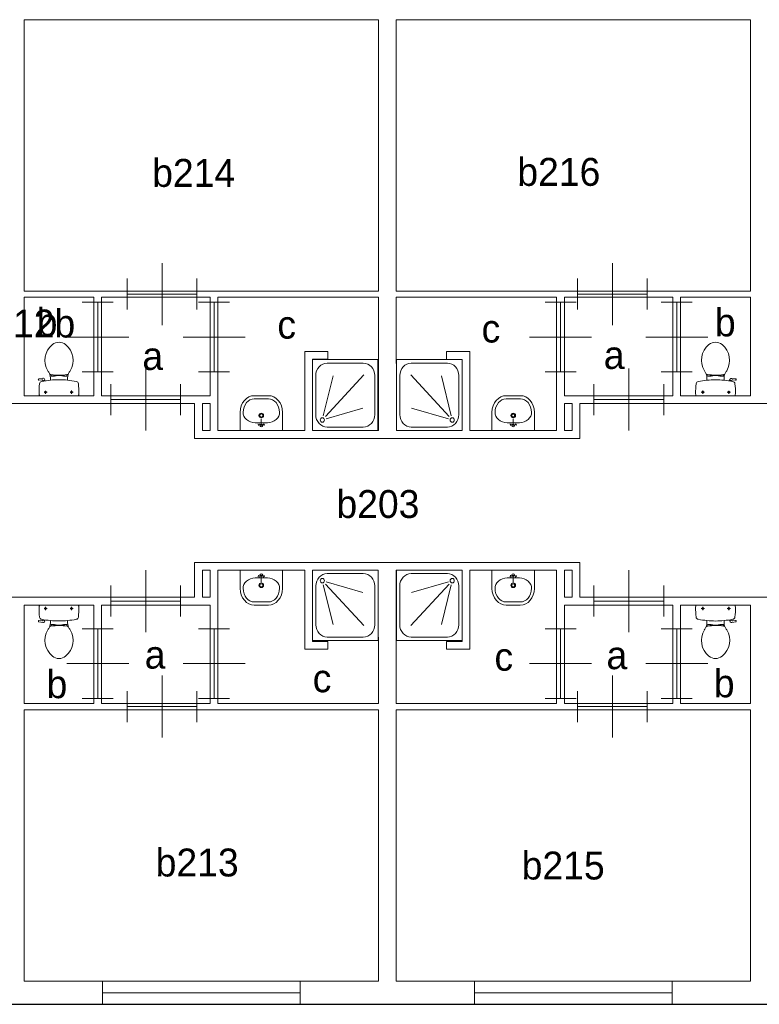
# Model space of a CAD drawing. Header units: millimetres. Extents: x -17 to 226, y -19 to 65.
# Tile 6 of 62: x 25 to 35, y 0 to 13. Entities that reach past the tile are written whole.
import ezdxf
from ezdxf.enums import TextEntityAlignment as Align

# ---------------------------------------------------------------- set-up
doc = ezdxf.new("R2010")
doc.units = ezdxf.units.MM
for name, color, linetype in [('BINNENMUUR', 7, 'Continuous'), ('BOUWKUNDE', 7, 'Continuous'), ('BUITENMUUR', 7, 'Continuous'), ('EILAND', 7, 'Continuous'), ('LABEL', 7, 'Continuous'), ('SANITAIR', 7, 'Continuous')]:
    doc.layers.add(name, color=color, linetype=linetype)
doc.styles.add('dgn000', font='dgn000.shx')

# ---------------------------------------------------------------- blocks, each defined once
blk = doc.blocks.new('TOIL2B5')
at = {"layer": 'SANITAIR', "color": 1, "linetype": 'Continuous', "lineweight": 0}
for p, q in [((-0.254, 0), (0.242, 0)), ((-0.199, -0.045), (-0.158, -0.045)), ((-0.179, -0.065), (-0.179, -0.025)), ((0.137, -0.045), (0.178, -0.045)), ((0.157, -0.066), (0.157, -0.024)), ((-0.27, -0.204), (-0.272, -0.21)), ((-0.268, -0.216), (-0.216, -0.224)), ((-0.228, -0.205), (-0.265, -0.2)), ((-0.217, -0.197), (-0.214, -0.187)), ((-0.187, -0.202), (-0.216, -0.196)), ((-0.184, -0.192), (-0.189, -0.206)), ((-0.117, -0.23), (-0.117, -0.2)), ((-0.107, -0.25), (-0.063, -0.25)), ((-0.107, -0.27), (-0.107, -0.25)), ((-0.073, -0.25), (-0.073, -0.267)), ((-0.063, -0.25), (-0.063, -0.266)), ((0.095, -0.25), (0.051, -0.25)), ((0.051, -0.25), (0.051, -0.267)), ((0.061, -0.25), (0.061, -0.268)), ((0.095, -0.271), (0.095, -0.25)), ((0.105, -0.2), (0.105, -0.23)), ((-0.063, -0.255), (-0.041, -0.255)), ((-0.041, -0.255), (-0.041, -0.26)), ((0.029, -0.26), (-0.041, -0.26)), ((0.051, -0.255), (0.029, -0.255)), ((0.029, -0.255), (0.029, -0.26))]:
    blk.add_line(p, q, dxfattribs=at)
at = {"layer": 'SANITAIR', "color": 1, "linetype": 'Continuous', "lineweight": 0, "flags": 128}
for points in [[(-0.264, -0.028, -0.172952), (-0.254, 0)], [(-0.257, -0.155, -0.02771), (-0.264, -0.028)], [(0.242, 0, -0.172952), (0.251, -0.028)], [(0.251, -0.028, -0.027631), (0.244, -0.155)], [(-0.268, -0.217, -0.451842), (-0.272, -0.21)], [(-0.271, -0.204, -0.371321), (-0.265, -0.2)], [(-0.23, -0.184, -0.329382), (-0.257, -0.155)], [(-0.117, -0.2, -0.023676), (-0.23, -0.184)], [(-0.217, -0.197, -0.390563), (-0.228, -0.205)], [(-0.189, -0.207, -0.376626), (-0.217, -0.224)], [(-0.117, -0.231, -0.14875), (-0.139, -0.303)], [(0.104, -0.2, -0.046301), (-0.117, -0.2)], [(0.217, -0.184, -0.0236), (0.105, -0.2)], [(0.127, -0.303, -0.14875), (0.105, -0.231)], [(0.244, -0.155, -0.329555), (0.217, -0.184)], [(-0.091, -0.66, -0.373743), (-0.15, -0.321)], [(-0.15, -0.321, -0.012002), (-0.139, -0.303)], [(-0.121, -0.278, -0.205811), (-0.107, -0.27)], [(-0.107, -0.27, -0.055188), (0.097, -0.272)], [(0.138, -0.321, -0.373743), (0.079, -0.66)], [(0.097, -0.272, -0.201836), (0.11, -0.28)], [(0.127, -0.303, -0.012002), (0.138, -0.321)], [(0.079, -0.66, -0.355306), (-0.091, -0.66)]]:
    blk.add_lwpolyline(points, format="xyb", dxfattribs=at)
at = {"layer": 'SANITAIR', "color": 1, "linetype": 'Continuous', "lineweight": 0}
for centre in [(-0.179, -0.045), (0.157, -0.045)]:
    blk.add_circle(centre, 0.012, dxfattribs=at)
blk = doc.blocks.new('DGN_COMPLEXSHAPE10')
at = {"layer": 'SANITAIR', "color": 1, "linetype": 'Continuous', "lineweight": 0}
for p, q in [((28.468, 5.19), (28.469, 5.19)), ((28.469, 5.19), (28.651, 5.19)), ((28.651, 5.19), (28.652, 5.19))]:
    blk.add_line(p, q, dxfattribs=at)
for centre, major_axis, start_param, end_param in [((28.464, 5.37), (0.002, -0.18), 4.727929, 6.29872), ((28.656, 5.37), (0.002, 0.18), 3.126058, 4.696849)]:
    blk.add_ellipse(centre, major_axis=major_axis, ratio=0.771034, start_param=start_param, end_param=end_param, dxfattribs=at)
blk = doc.blocks.new('DGN_COMPLEXSHAPE11')
at = {"layer": 'SANITAIR', "color": 1, "linetype": 'Continuous', "lineweight": 0}
for p, q in [((28.285, 5.365), (28.285, 5.6)), ((28.285, 5.6), (28.835, 5.6)), ((28.835, 5.6), (28.835, 5.365)), ((28.285, 5.365), (28.285, 5.365)), ((28.835, 5.365), (28.835, 5.365)), ((28.651, 5.15), (28.469, 5.15)), ((28.469, 5.15), (28.469, 5.15)), ((28.651, 5.15), (28.651, 5.15))]:
    blk.add_line(p, q, dxfattribs=at)
for centre, major_axis, start_param, end_param in [((28.464, 5.37), (-0.002, 0.22), 1.586223, 3.157014), ((28.656, 5.37), (0.002, 0.22), 3.126171, 4.696962)]:
    blk.add_ellipse(centre, major_axis=major_axis, ratio=0.812595, start_param=start_param, end_param=end_param, dxfattribs=at)
blk = doc.blocks.new('WASTB5')
at = {"layer": 'SANITAIR', "color": 1, "linetype": 'Continuous', "lineweight": 0}
for p, q in [((0.079, -0.1), (-0.079, -0.1)), ((0, -0.065), (-0.045, -0.082)), ((-0.037, -0.064), (-0.029, -0.089)), ((0, -0.065), (0, -0.153)), ((0, -0.065), (0.045, -0.082)), ((0.037, -0.064), (0.029, -0.089))]:
    blk.add_line(p, q, dxfattribs=at)
for centre, radius in [((0, -0.065), 0.0175), ((0, -0.195), 0.03), ((0, -0.195), 0.02)]:
    blk.add_circle(centre, radius, dxfattribs=at)
for centre, major_axis, start_param, end_param in [((-0.096, -0.21), (0.136, 0.04), 1.224555, 2.997882), ((0.096, -0.21), (-0.136, 0.04), 3.285304, 5.05863)]:
    blk.add_ellipse(centre, major_axis=major_axis, ratio=0.751905, start_param=start_param, end_param=end_param, dxfattribs=at)
for name in ['DGN_COMPLEXSHAPE11', 'DGN_COMPLEXSHAPE10']:
    blk.add_blockref(name, (-28.56, -5.6), dxfattribs=at)
blk = doc.blocks.new('DOUCHE5')
at = {"layer": 'SANITAIR', "color": 1, "linetype": 'Continuous', "lineweight": 0}
for p, q in [((0.656, -0.045), (0.19, -0.045)), ((0.042, -0.204), (0.042, -0.704)), ((0.14, -0.19), (0.267, -0.699)), ((0.663, -0.712), (0.168, -0.181)), ((0.177, -0.151), (0.651, -0.287)), ((0.804, -0.704), (0.804, -0.204)), ((0.19, -0.863), (0.656, -0.863))]:
    blk.add_line(p, q, dxfattribs=at)
at = {"layer": 'SANITAIR', "color": 1, "linetype": 'Continuous', "lineweight": 0, "flags": 128}
blk.add_lwpolyline([(0, -0.908), (0, 0), (0.846, 0), (0.846, -0.908), (0, -0.908)], dxfattribs=at)
at = {"layer": 'SANITAIR', "color": 1, "linetype": 'Continuous', "lineweight": 0}
for centre, major_axis, start_param, end_param in [((0.191, -0.204), (0, 0.159), 0, 1.570796), ((0.656, -0.204), (0, -0.159), 1.570796, 3.141593), ((0.191, -0.704), (0, -0.159), 4.712389, 6.283185), ((0.656, -0.704), (0, -0.159), 0, 1.570796)]:
    blk.add_ellipse(centre, major_axis=major_axis, ratio=0.931718, start_param=start_param, end_param=end_param, dxfattribs=at)
blk.add_ellipse((0.127, -0.136), major_axis=(0, 0.0286), ratio=0.931718, dxfattribs=at)
blk = doc.blocks.new('DOUCHE6')
at = {"layer": 'SANITAIR', "color": 1, "linetype": 'Continuous', "lineweight": 0}
for p, q in [((-0.656, -0.045), (-0.19, -0.045)), ((-0.804, -0.704), (-0.804, -0.204)), ((-0.663, -0.712), (-0.168, -0.181)), ((-0.177, -0.151), (-0.651, -0.287)), ((-0.14, -0.19), (-0.267, -0.699)), ((-0.042, -0.204), (-0.042, -0.704)), ((-0.19, -0.863), (-0.656, -0.863))]:
    blk.add_line(p, q, dxfattribs=at)
at = {"layer": 'SANITAIR', "color": 1, "linetype": 'Continuous', "lineweight": 0, "flags": 128}
blk.add_lwpolyline([(0, -0.908), (0, 0), (-0.846, 0), (-0.846, -0.908), (0, -0.908)], dxfattribs=at)
at = {"layer": 'SANITAIR', "color": 1, "linetype": 'Continuous', "lineweight": 0}
for centre, major_axis, start_param, end_param in [((-0.656, -0.204), (0, 0.159), 0, 1.570796), ((-0.191, -0.204), (0, 0.159), 4.712389, 6.283185), ((-0.656, -0.704), (0, -0.159), 4.712389, 6.283185), ((-0.191, -0.704), (0, -0.159), 0, 1.570796)]:
    blk.add_ellipse(centre, major_axis=major_axis, ratio=0.931718, start_param=start_param, end_param=end_param, dxfattribs=at)
blk.add_ellipse((-0.127, -0.136), major_axis=(0, 0.0286), ratio=0.931718, dxfattribs=at)
blk = doc.blocks.new('DGN_COMPLEXSHAPE12')
at = {"layer": 'SANITAIR', "color": 1, "linetype": 'Continuous', "lineweight": 0}
for p, q in [((31.719, 5.19), (31.718, 5.19)), ((31.901, 5.19), (31.719, 5.19)), ((31.902, 5.19), (31.901, 5.19))]:
    blk.add_line(p, q, dxfattribs=at)
for centre, major_axis, start_param, end_param in [((31.714, 5.37), (-0.002, 0.18), 1.586336, 3.157127), ((31.906, 5.37), (-0.002, -0.18), 6.267651, 7.838442)]:
    blk.add_ellipse(centre, major_axis=major_axis, ratio=0.771034, start_param=start_param, end_param=end_param, dxfattribs=at)
blk = doc.blocks.new('DGN_COMPLEXSHAPE13')
at = {"layer": 'SANITAIR', "color": 1, "linetype": 'Continuous', "lineweight": 0}
for p, q in [((31.535, 5.6), (31.535, 5.365)), ((32.085, 5.6), (31.535, 5.6)), ((32.085, 5.365), (32.085, 5.6)), ((31.535, 5.365), (31.535, 5.365)), ((32.085, 5.365), (32.085, 5.365)), ((31.719, 5.15), (31.719, 5.15)), ((31.719, 5.15), (31.901, 5.15)), ((31.901, 5.15), (31.901, 5.15))]:
    blk.add_line(p, q, dxfattribs=at)
for centre, major_axis, start_param, end_param in [((31.714, 5.37), (-0.002, 0.22), 1.586223, 3.157014), ((31.906, 5.37), (0.002, 0.22), 3.126171, 4.696962)]:
    blk.add_ellipse(centre, major_axis=major_axis, ratio=0.812595, start_param=start_param, end_param=end_param, dxfattribs=at)
blk = doc.blocks.new('WASTB6')
at = {"layer": 'SANITAIR', "color": 1, "linetype": 'Continuous', "lineweight": 0}
for p, q in [((-0.079, -0.1), (0.079, -0.1)), ((0, -0.065), (-0.045, -0.082)), ((-0.037, -0.064), (-0.029, -0.089)), ((0, -0.065), (0, -0.153)), ((0, -0.065), (0.045, -0.082)), ((0.037, -0.064), (0.029, -0.089))]:
    blk.add_line(p, q, dxfattribs=at)
for centre, radius in [((0, -0.065), 0.0175), ((0, -0.195), 0.03), ((0, -0.195), 0.02)]:
    blk.add_circle(centre, radius, dxfattribs=at)
for centre, major_axis, start_param, end_param in [((-0.096, -0.21), (0.136, 0.04), 1.224555, 2.997882), ((0.096, -0.21), (-0.136, 0.04), 3.285304, 5.05863)]:
    blk.add_ellipse(centre, major_axis=major_axis, ratio=0.751905, start_param=start_param, end_param=end_param, dxfattribs=at)
for name in ['DGN_COMPLEXSHAPE13', 'DGN_COMPLEXSHAPE12']:
    blk.add_blockref(name, (-31.81, -5.6), dxfattribs=at)
blk = doc.blocks.new('TOIL2B6')
at = {"layer": 'SANITAIR', "color": 1, "linetype": 'Continuous', "lineweight": 0}
for p, q in [((0.254, 0), (-0.242, 0)), ((-0.137, -0.045), (-0.178, -0.045)), ((-0.157, -0.066), (-0.157, -0.024)), ((0.199, -0.045), (0.158, -0.045)), ((0.179, -0.065), (0.179, -0.025)), ((-0.105, -0.2), (-0.105, -0.23)), ((-0.095, -0.271), (-0.095, -0.25)), ((-0.095, -0.25), (-0.051, -0.25)), ((-0.061, -0.25), (-0.061, -0.268)), ((-0.051, -0.25), (-0.051, -0.267)), ((0.063, -0.25), (0.063, -0.266)), ((0.107, -0.25), (0.063, -0.25)), ((0.073, -0.25), (0.073, -0.267)), ((0.107, -0.27), (0.107, -0.25)), ((0.117, -0.23), (0.117, -0.2)), ((0.184, -0.192), (0.189, -0.206)), ((0.187, -0.202), (0.216, -0.196)), ((0.217, -0.197), (0.214, -0.187)), ((0.268, -0.216), (0.216, -0.224)), ((0.228, -0.205), (0.265, -0.2)), ((0.27, -0.204), (0.272, -0.21)), ((-0.051, -0.255), (-0.029, -0.255)), ((-0.029, -0.255), (-0.029, -0.26)), ((-0.029, -0.26), (0.041, -0.26)), ((0.041, -0.255), (0.041, -0.26)), ((0.063, -0.255), (0.041, -0.255))]:
    blk.add_line(p, q, dxfattribs=at)
for centre in [(-0.157, -0.045), (0.179, -0.045)]:
    blk.add_circle(centre, 0.012, dxfattribs=at)
for centre, radius, start, end in [((-0.208, -0.027), 0.0434, 141.7698, 181.0192), ((0.899, -0.028), 1.15, 180, 186.3309), ((0.22, -0.027), 0.0434, 358.9808, 38.2302), ((-0.886, -0.028), 1.15, 353.6509, 0), ((-0.211, -0.151), 0.034, 186.3309, 259.2904), ((0.006, 0.995), 1.2, 259.2904, 264.6981), ((-0.234, -0.231), 0.129, 326.1571, 0), ((0.006, 0.992), 1.198, 264.6981, 275.3019), ((0.006, 0.995), 1.2, 275.3019, 280.7271), ((0.246, -0.231), 0.129, 180, 213.8429), ((0.213, -0.2), 0.025, 195.9272, 278.4779), ((0.227, -0.195), 0.01, 191.8886, 277.2238), ((0.223, -0.151), 0.0335, 280.7271, 353.6509), ((0.266, -0.205), 0.005, 15.7398, 97.2238), ((0.268, -0.212), 0.005, 278.4779, 15.7398), ((0.087, -0.456), 0.263, 148.9077, 230.8792), ((0.247, -0.553), 0.45, 146.1571, 148.9077), ((-0.094, -0.292), 0.02, 96.9358, 142.58), ((0.015, -1.191), 0.926, 84.3005, 96.9358), ((-0.074, -0.456), 0.263, 309.1208, 31.0923), ((0.105, -0.29), 0.02, 37.7817, 84.3005), ((-0.235, -0.553), 0.45, 31.0923, 33.8429), ((0.006, -0.555), 0.135, 230.8792, 309.1208)]:
    blk.add_arc(centre, radius, start, end, dxfattribs=at)
blk = doc.blocks.new('DOUCHE9')
at = {"layer": 'SANITAIR', "color": 1, "linetype": 'Continuous', "lineweight": 0}
for p, q in [((-0.19, 0.87), (-0.655, 0.87)), ((-0.803, 0.71), (-0.803, 0.206)), ((-0.662, 0.718), (-0.168, 0.182)), ((-0.14, 0.191), (-0.267, 0.705)), ((-0.042, 0.206), (-0.042, 0.71)), ((-0.177, 0.152), (-0.651, 0.289)), ((-0.655, 0.046), (-0.19, 0.046))]:
    blk.add_line(p, q, dxfattribs=at)
at = {"layer": 'SANITAIR', "color": 1, "linetype": 'Continuous', "lineweight": 0, "flags": 128}
blk.add_lwpolyline([(0, 0.916), (0, 0), (-0.845, 0), (-0.845, 0.916), (0, 0.916)], dxfattribs=at)
at = {"layer": 'SANITAIR', "color": 1, "linetype": 'Continuous', "lineweight": 0}
for centre, major_axis, start_param, end_param in [((-0.655, 0.71), (0, 0.16), 0, 1.570796), ((-0.19, 0.71), (0, 0.16), 4.712389, 6.283185), ((-0.655, 0.206), (0, 0.16), 1.570796, 3.141593), ((-0.19, 0.206), (0, -0.16), 0, 1.570796)]:
    blk.add_ellipse(centre, major_axis=major_axis, ratio=0.922489, start_param=start_param, end_param=end_param, dxfattribs=at)
blk.add_ellipse((-0.127, 0.137), major_axis=(0, -0.0288), ratio=0.922489, dxfattribs=at)
blk = doc.blocks.new('DGN_COMPLEXSHAPE18')
at = {"layer": 'SANITAIR', "color": 1, "linetype": 'Continuous', "lineweight": 0}
for p, q in [((31.719, 7.81), (31.718, 7.81)), ((31.901, 7.81), (31.719, 7.81)), ((31.902, 7.81), (31.901, 7.81))]:
    blk.add_line(p, q, dxfattribs=at)
for centre, major_axis, start_param, end_param in [((31.714, 7.63), (-0.002, -0.18), 3.126058, 4.696849), ((31.906, 7.63), (-0.002, 0.18), 4.727929, 6.29872)]:
    blk.add_ellipse(centre, major_axis=major_axis, ratio=0.771034, start_param=start_param, end_param=end_param, dxfattribs=at)
blk = doc.blocks.new('DGN_COMPLEXSHAPE19')
at = {"layer": 'SANITAIR', "color": 1, "linetype": 'Continuous', "lineweight": 0}
for p, q in [((31.719, 7.85), (31.719, 7.85)), ((31.719, 7.85), (31.901, 7.85)), ((31.901, 7.85), (31.901, 7.85)), ((31.535, 7.4), (31.535, 7.635)), ((31.535, 7.635), (31.535, 7.635)), ((32.085, 7.635), (32.085, 7.635)), ((32.085, 7.635), (32.085, 7.4)), ((32.085, 7.4), (31.535, 7.4))]:
    blk.add_line(p, q, dxfattribs=at)
for centre, major_axis, start_param, end_param in [((31.714, 7.63), (-0.002, -0.22), 3.126171, 4.696962), ((31.906, 7.63), (0.002, -0.22), 1.586223, 3.157014)]:
    blk.add_ellipse(centre, major_axis=major_axis, ratio=0.812595, start_param=start_param, end_param=end_param, dxfattribs=at)
blk = doc.blocks.new('WASTB9')
at = {"layer": 'SANITAIR', "color": 1, "linetype": 'Continuous', "lineweight": 0}
for p, q in [((0, 0.065), (0, 0.153)), ((-0.079, 0.1), (0.079, 0.1)), ((0, 0.065), (-0.045, 0.082)), ((-0.037, 0.064), (-0.029, 0.089)), ((0, 0.065), (0.045, 0.082)), ((0.037, 0.064), (0.029, 0.089))]:
    blk.add_line(p, q, dxfattribs=at)
for centre, radius in [((0, 0.195), 0.03), ((0, 0.195), 0.02), ((0, 0.065), 0.0175)]:
    blk.add_circle(centre, radius, dxfattribs=at)
for centre, major_axis, start_param, end_param in [((-0.096, 0.21), (0.136, -0.04), 3.285304, 5.05863), ((0.096, 0.21), (-0.136, -0.04), 1.224555, 2.997882)]:
    blk.add_ellipse(centre, major_axis=major_axis, ratio=0.751905, start_param=start_param, end_param=end_param, dxfattribs=at)
for name in ['DGN_COMPLEXSHAPE19', 'DGN_COMPLEXSHAPE18']:
    blk.add_blockref(name, (-31.81, -7.4), dxfattribs=at)
blk = doc.blocks.new('TOIL2B9')
at = {"layer": 'SANITAIR', "color": 1, "linetype": 'Continuous', "lineweight": 0}
for p, q in [((-0.095, 0.271), (-0.095, 0.25)), ((-0.061, 0.25), (-0.061, 0.268)), ((-0.051, 0.25), (-0.051, 0.267)), ((-0.051, 0.255), (-0.029, 0.255)), ((-0.029, 0.255), (-0.029, 0.26)), ((-0.029, 0.26), (0.041, 0.26)), ((0.041, 0.255), (0.041, 0.26)), ((0.063, 0.255), (0.041, 0.255)), ((0.063, 0.25), (0.063, 0.266)), ((0.073, 0.25), (0.073, 0.267)), ((0.107, 0.27), (0.107, 0.25)), ((-0.105, 0.2), (-0.105, 0.23)), ((-0.095, 0.25), (-0.051, 0.25)), ((0.107, 0.25), (0.063, 0.25)), ((0.117, 0.23), (0.117, 0.2)), ((0.184, 0.192), (0.189, 0.206)), ((0.187, 0.202), (0.216, 0.196)), ((0.217, 0.197), (0.214, 0.187)), ((0.268, 0.216), (0.216, 0.224)), ((0.228, 0.205), (0.265, 0.2)), ((0.27, 0.204), (0.272, 0.21)), ((0.254, 0), (-0.242, 0)), ((-0.137, 0.045), (-0.178, 0.045)), ((-0.157, 0.066), (-0.157, 0.024)), ((0.199, 0.045), (0.158, 0.045)), ((0.179, 0.065), (0.179, 0.025))]:
    blk.add_line(p, q, dxfattribs=at)
at = {"layer": 'SANITAIR', "color": 1, "linetype": 'Continuous', "lineweight": 0, "flags": 128}
for points in [[(-0.138, 0.321, -0.373743), (-0.079, 0.66)], [(-0.079, 0.66, -0.355306), (0.091, 0.66)], [(0.091, 0.66, -0.373743), (0.15, 0.321)], [(-0.127, 0.303, -0.012002), (-0.138, 0.321)], [(-0.127, 0.303, -0.14875), (-0.105, 0.231)], [(-0.097, 0.272, -0.201836), (-0.11, 0.28)], [(0.107, 0.27, -0.055188), (-0.097, 0.272)], [(0.121, 0.278, -0.205811), (0.107, 0.27)], [(0.117, 0.231, -0.14875), (0.139, 0.303)], [(0.15, 0.321, -0.012002), (0.139, 0.303)], [(-0.251, 0.028, -0.027631), (-0.244, 0.155)], [(-0.244, 0.155, -0.329555), (-0.217, 0.184)], [(-0.217, 0.184, -0.0236), (-0.105, 0.2)], [(-0.104, 0.2, -0.046301), (0.117, 0.2)], [(0.117, 0.2, -0.023676), (0.23, 0.184)], [(0.189, 0.207, -0.376626), (0.217, 0.224)], [(0.217, 0.197, -0.390563), (0.228, 0.205)], [(0.23, 0.184, -0.329382), (0.257, 0.155)], [(0.257, 0.155, -0.02771), (0.264, 0.028)], [(0.271, 0.204, -0.371321), (0.265, 0.2)], [(0.268, 0.217, -0.451842), (0.272, 0.21)], [(-0.242, 0, -0.172952), (-0.251, 0.028)], [(0.264, 0.028, -0.172952), (0.254, 0)]]:
    blk.add_lwpolyline(points, format="xyb", dxfattribs=at)
at = {"layer": 'SANITAIR', "color": 1, "linetype": 'Continuous', "lineweight": 0}
for centre in [(-0.157, 0.045), (0.179, 0.045)]:
    blk.add_circle(centre, 0.012, dxfattribs=at)
blk = doc.blocks.new('TOIL2B11')
at = {"layer": 'SANITAIR', "color": 1, "linetype": 'Continuous', "lineweight": 0}
for p, q in [((-0.107, 0.27), (-0.107, 0.25)), ((-0.073, 0.25), (-0.073, 0.267)), ((-0.063, 0.25), (-0.063, 0.266)), ((-0.063, 0.255), (-0.041, 0.255)), ((0.029, 0.26), (-0.041, 0.26)), ((-0.041, 0.255), (-0.041, 0.26)), ((0.029, 0.255), (0.029, 0.26)), ((0.051, 0.255), (0.029, 0.255)), ((0.051, 0.25), (0.051, 0.267)), ((0.061, 0.25), (0.061, 0.268)), ((0.095, 0.271), (0.095, 0.25)), ((-0.27, 0.204), (-0.272, 0.21)), ((-0.268, 0.216), (-0.216, 0.224)), ((-0.228, 0.205), (-0.265, 0.2)), ((-0.217, 0.197), (-0.214, 0.187)), ((-0.187, 0.202), (-0.216, 0.196)), ((-0.184, 0.192), (-0.189, 0.206)), ((-0.117, 0.23), (-0.117, 0.2)), ((-0.107, 0.25), (-0.063, 0.25)), ((0.095, 0.25), (0.051, 0.25)), ((0.105, 0.2), (0.105, 0.23)), ((-0.254, 0), (0.242, 0)), ((-0.199, 0.045), (-0.158, 0.045)), ((-0.179, 0.065), (-0.179, 0.025)), ((0.137, 0.045), (0.178, 0.045)), ((0.157, 0.066), (0.157, 0.024))]:
    blk.add_line(p, q, dxfattribs=at)
for centre in [(-0.179, 0.045), (0.157, 0.045)]:
    blk.add_circle(centre, 0.012, dxfattribs=at)
for centre, radius, start, end in [((0.074, 0.456), 0.263, 129.1208, 211.0923), ((-0.006, 0.555), 0.135, 50.8792, 129.1208), ((-0.087, 0.456), 0.263, 328.9077, 50.8792), ((0.235, 0.553), 0.45, 211.0923, 213.8429), ((-0.246, 0.231), 0.129, 0, 33.8429), ((-0.105, 0.29), 0.02, 217.7817, 264.3005), ((-0.015, 1.191), 0.926, 264.3005, 276.9358), ((0.094, 0.292), 0.02, 276.9358, 322.58), ((0.234, 0.231), 0.129, 146.1571, 180), ((-0.247, 0.553), 0.45, 326.1571, 328.9077), ((-0.268, 0.212), 0.005, 98.4779, 195.7398), ((-0.266, 0.205), 0.005, 195.7398, 277.2238), ((0.886, 0.028), 1.15, 173.6509, 180), ((-0.223, 0.151), 0.0335, 100.7271, 173.6509), ((-0.006, -0.995), 1.2, 95.3019, 100.7271), ((-0.227, 0.195), 0.01, 11.8886, 97.2238), ((-0.213, 0.2), 0.025, 15.9272, 98.4779), ((-0.006, -0.992), 1.198, 84.6981, 95.3019), ((-0.006, -0.995), 1.2, 79.2904, 84.6981), ((0.211, 0.151), 0.034, 6.3309, 79.2904), ((-0.899, 0.028), 1.15, 0, 6.3309), ((-0.22, 0.027), 0.0434, 178.9808, 218.2302), ((0.208, 0.027), 0.0434, 321.7698, 1.0192)]:
    blk.add_arc(centre, radius, start, end, dxfattribs=at)
blk = doc.blocks.new('DOUCHE11')
at = {"layer": 'SANITAIR', "color": 1, "linetype": 'Continuous', "lineweight": 0}
for p, q in [((0.19, 0.87), (0.655, 0.87)), ((0.042, 0.206), (0.042, 0.71)), ((0.14, 0.191), (0.267, 0.705)), ((0.662, 0.718), (0.168, 0.182)), ((0.803, 0.71), (0.803, 0.206)), ((0.177, 0.152), (0.651, 0.289)), ((0.655, 0.046), (0.19, 0.046))]:
    blk.add_line(p, q, dxfattribs=at)
at = {"layer": 'SANITAIR', "color": 1, "linetype": 'Continuous', "lineweight": 0, "flags": 128}
blk.add_lwpolyline([(0, 0.916), (0, 0), (0.845, 0), (0.845, 0.916), (0, 0.916)], dxfattribs=at)
at = {"layer": 'SANITAIR', "color": 1, "linetype": 'Continuous', "lineweight": 0}
for centre, major_axis, start_param, end_param in [((0.19, 0.71), (0, 0.16), 0, 1.570796), ((0.655, 0.71), (0, 0.16), 4.712389, 6.283185), ((0.19, 0.206), (0, -0.16), 4.712389, 6.283185), ((0.655, 0.206), (0, -0.16), 0, 1.570796)]:
    blk.add_ellipse(centre, major_axis=major_axis, ratio=0.922489, start_param=start_param, end_param=end_param, dxfattribs=at)
blk.add_ellipse((0.127, 0.137), major_axis=(0, -0.0288), ratio=0.922489, dxfattribs=at)
blk = doc.blocks.new('20274')
at = {"layer": 'BOUWKUNDE', "color": 1, "linetype": 'Continuous', "lineweight": 0}
for p, q in [((-0.2, 0), (0.2, 0)), ((0, 0), (0, -0.9)), ((-0.4, -0.45), (0, -0.45)), ((0, -0.45), (0.4, -0.45)), ((-0.2, -0.9), (0.2, -0.9))]:
    blk.add_line(p, q, dxfattribs=at)
blk = doc.blocks.new('20275')
at = {"layer": 'BOUWKUNDE', "color": 1, "linetype": 'Continuous', "lineweight": 0}
for p, q in [((0.45, 0), (0.45, 0.4)), ((0, -0.2), (0, 0.2)), ((0.9, -0.2), (0.9, 0.2)), ((0, 0), (0.9, 0)), ((0.45, -0.4), (0.45, 0))]:
    blk.add_line(p, q, dxfattribs=at)
blk = doc.blocks.new('20276')
at = {"layer": 'BOUWKUNDE', "color": 1, "linetype": 'Continuous', "lineweight": 0}
for p, q in [((-0.2, 0), (0.2, 0)), ((0, 0), (0, -0.9)), ((-0.4, -0.45), (0, -0.45)), ((0, -0.45), (0.4, -0.45)), ((-0.2, -0.9), (0.2, -0.9))]:
    blk.add_line(p, q, dxfattribs=at)
blk = doc.blocks.new('20277')
at = {"layer": 'BOUWKUNDE', "color": 1, "linetype": 'Continuous', "lineweight": 0}
for p, q in [((0.45, 0), (0.45, 0.4)), ((0, -0.2), (0, 0.2)), ((0.9, -0.2), (0.9, 0.2)), ((0, 0), (0.9, 0)), ((0.45, -0.4), (0.45, 0))]:
    blk.add_line(p, q, dxfattribs=at)
blk = doc.blocks.new('20278')
at = {"layer": 'BOUWKUNDE', "color": 1, "linetype": 'Continuous', "lineweight": 0}
for p, q in [((-0.2, 0), (0.2, 0)), ((0, 0), (0, -0.9)), ((-0.4, -0.45), (0, -0.45)), ((0, -0.45), (0.4, -0.45)), ((-0.2, -0.9), (0.2, -0.9))]:
    blk.add_line(p, q, dxfattribs=at)
blk = doc.blocks.new('20279')
at = {"layer": 'BOUWKUNDE', "color": 1, "linetype": 'Continuous', "lineweight": 0}
for p, q in [((0.45, 0), (0.45, 0.4)), ((0, -0.2), (0, 0.2)), ((0.9, -0.2), (0.9, 0.2)), ((0, 0), (0.9, 0)), ((0.45, -0.4), (0.45, 0))]:
    blk.add_line(p, q, dxfattribs=at)
blk = doc.blocks.new('20280')
at = {"layer": 'BOUWKUNDE', "color": 1, "linetype": 'Continuous', "lineweight": 0}
for p, q in [((-0.2, 0), (0.2, 0)), ((0, 0), (0, -0.9)), ((-0.4, -0.45), (0, -0.45)), ((0, -0.45), (0.4, -0.45)), ((-0.2, -0.9), (0.2, -0.9))]:
    blk.add_line(p, q, dxfattribs=at)
blk = doc.blocks.new('20281')
at = {"layer": 'BOUWKUNDE', "color": 1, "linetype": 'Continuous', "lineweight": 0}
for p, q in [((0.45, 0), (0.45, 0.4)), ((0, -0.2), (0, 0.2)), ((0.9, -0.2), (0.9, 0.2)), ((0, 0), (0.9, 0)), ((0.45, -0.4), (0.45, 0))]:
    blk.add_line(p, q, dxfattribs=at)
blk = doc.blocks.new('202102')
at = {"layer": 'BOUWKUNDE', "color": 1, "linetype": 'Continuous', "lineweight": 0}
for p, q in [((-0.2, 0), (0.2, 0)), ((0, 0), (0, -0.9)), ((-0.4, -0.45), (0, -0.45)), ((0, -0.45), (0.4, -0.45)), ((-0.2, -0.9), (0.2, -0.9))]:
    blk.add_line(p, q, dxfattribs=at)
blk = doc.blocks.new('202103')
at = {"layer": 'BOUWKUNDE', "color": 1, "linetype": 'Continuous', "lineweight": 0}
for p, q in [((0.45, 0), (0.45, 0.4)), ((0, -0.2), (0, 0.2)), ((0.9, -0.2), (0.9, 0.2)), ((0, 0), (0.9, 0)), ((0.45, -0.4), (0.45, 0))]:
    blk.add_line(p, q, dxfattribs=at)
blk = doc.blocks.new('202104')
at = {"layer": 'BOUWKUNDE', "color": 1, "linetype": 'Continuous', "lineweight": 0}
for p, q in [((-0.2, 0), (0.2, 0)), ((0, 0), (0, -0.9)), ((-0.4, -0.45), (0, -0.45)), ((0, -0.45), (0.4, -0.45)), ((-0.2, -0.9), (0.2, -0.9))]:
    blk.add_line(p, q, dxfattribs=at)
blk = doc.blocks.new('202105')
at = {"layer": 'BOUWKUNDE', "color": 1, "linetype": 'Continuous', "lineweight": 0}
for p, q in [((0.45, 0), (0.45, 0.4)), ((0, -0.2), (0, 0.2)), ((0.9, -0.2), (0.9, 0.2)), ((0, 0), (0.9, 0)), ((0.45, -0.4), (0.45, 0))]:
    blk.add_line(p, q, dxfattribs=at)
blk = doc.blocks.new('202110')
at = {"layer": 'BOUWKUNDE', "color": 1, "linetype": 'Continuous', "lineweight": 0}
for p, q in [((-0.2, 0), (0.2, 0)), ((0, 0), (0, -0.9)), ((-0.4, -0.45), (0, -0.45)), ((0, -0.45), (0.4, -0.45)), ((-0.2, -0.9), (0.2, -0.9))]:
    blk.add_line(p, q, dxfattribs=at)
blk = doc.blocks.new('202111')
at = {"layer": 'BOUWKUNDE', "color": 1, "linetype": 'Continuous', "lineweight": 0}
for p, q in [((0.45, 0), (0.45, 0.4)), ((0, -0.2), (0, 0.2)), ((0.9, -0.2), (0.9, 0.2)), ((0, 0), (0.9, 0)), ((0.45, -0.4), (0.45, 0))]:
    blk.add_line(p, q, dxfattribs=at)
blk = doc.blocks.new('202112')
at = {"layer": 'BOUWKUNDE', "color": 1, "linetype": 'Continuous', "lineweight": 0}
for p, q in [((0.45, 0), (0.45, 0.4)), ((0, -0.2), (0, 0.2)), ((0.9, -0.2), (0.9, 0.2)), ((0, 0), (0.9, 0)), ((0.45, -0.4), (0.45, 0))]:
    blk.add_line(p, q, dxfattribs=at)
blk = doc.blocks.new('202113')
at = {"layer": 'BOUWKUNDE', "color": 1, "linetype": 'Continuous', "lineweight": 0}
for p, q in [((-0.2, 0), (0.2, 0)), ((0, 0), (0, -0.9)), ((-0.4, -0.45), (0, -0.45)), ((0, -0.45), (0.4, -0.45)), ((-0.2, -0.9), (0.2, -0.9))]:
    blk.add_line(p, q, dxfattribs=at)
at = {"layer": 'BOUWKUNDE', "color": 1, "linetype": 'Continuous', "lineweight": 0, "style": 'dgn000', "flags": 1}
for tag in ['type', 'soort']:
    blk.add_attdef(tag, (22.82, 8.156), '', height=0.36, dxfattribs=at)
blk = doc.blocks.new('20454')
at = {"layer": 'BOUWKUNDE', "color": 1, "linetype": 'Continuous', "lineweight": 0}
for p, q in [((0, -0.15), (0, 0.15)), ((2.55, -0.15), (2.55, 0.15)), ((0, 0), (2.55, 0))]:
    blk.add_line(p, q, dxfattribs=at)
blk = doc.blocks.new('20455')
at = {"layer": 'BOUWKUNDE', "color": 1, "linetype": 'Continuous', "lineweight": 0}
for p, q in [((0, -0.15), (0, 0.15)), ((2.55, -0.15), (2.55, 0.15)), ((0, 0), (2.55, 0))]:
    blk.add_line(p, q, dxfattribs=at)
blk = doc.blocks.new('DGN_COMPLEXSHAPE102')
at = {"layer": 'SANITAIR', "color": 1, "linetype": 'Continuous', "lineweight": 0}
for p, q in [((28.468, 7.81), (28.469, 7.81)), ((28.469, 7.81), (28.651, 7.81)), ((28.651, 7.81), (28.652, 7.81))]:
    blk.add_line(p, q, dxfattribs=at)
for centre, major_axis, start_param, end_param in [((28.464, 7.63), (0.002, 0.18), 6.267651, 7.838442), ((28.656, 7.63), (0.002, -0.18), 1.586336, 3.157127)]:
    blk.add_ellipse(centre, major_axis=major_axis, ratio=0.771034, start_param=start_param, end_param=end_param, dxfattribs=at)
blk = doc.blocks.new('DGN_COMPLEXSHAPE103')
at = {"layer": 'SANITAIR', "color": 1, "linetype": 'Continuous', "lineweight": 0}
for p, q in [((28.651, 7.85), (28.469, 7.85)), ((28.469, 7.85), (28.469, 7.85)), ((28.651, 7.85), (28.651, 7.85)), ((28.285, 7.635), (28.285, 7.635)), ((28.285, 7.635), (28.285, 7.4)), ((28.835, 7.4), (28.835, 7.635)), ((28.835, 7.635), (28.835, 7.635)), ((28.285, 7.4), (28.835, 7.4))]:
    blk.add_line(p, q, dxfattribs=at)
for centre, major_axis, start_param, end_param in [((28.464, 7.63), (-0.002, -0.22), 3.126171, 4.696962), ((28.656, 7.63), (0.002, -0.22), 1.586223, 3.157014)]:
    blk.add_ellipse(centre, major_axis=major_axis, ratio=0.812595, start_param=start_param, end_param=end_param, dxfattribs=at)
blk = doc.blocks.new('WASTB51')
at = {"layer": 'SANITAIR', "color": 1, "linetype": 'Continuous', "lineweight": 0}
for p, q in [((0, 0.065), (0, 0.153)), ((0.079, 0.1), (-0.079, 0.1)), ((0, 0.065), (-0.045, 0.082)), ((-0.037, 0.064), (-0.029, 0.089)), ((0, 0.065), (0.045, 0.082)), ((0.037, 0.064), (0.029, 0.089))]:
    blk.add_line(p, q, dxfattribs=at)
for centre, radius in [((0, 0.195), 0.03), ((0, 0.195), 0.02), ((0, 0.065), 0.0175)]:
    blk.add_circle(centre, radius, dxfattribs=at)
for centre, major_axis, start_param, end_param in [((-0.096, 0.21), (0.136, -0.04), 3.285304, 5.05863), ((0.096, 0.21), (-0.136, -0.04), 1.224555, 2.997882)]:
    blk.add_ellipse(centre, major_axis=major_axis, ratio=0.751905, start_param=start_param, end_param=end_param, dxfattribs=at)
for name in ['DGN_COMPLEXSHAPE103', 'DGN_COMPLEXSHAPE102']:
    blk.add_blockref(name, (-28.56, -7.4), dxfattribs=at)
blk = doc.blocks.new('2211')
at = {"color": 1, "linetype": 'Continuous', "lineweight": 0}
blk.add_blockref('WASTB51', (0, 0), dxfattribs=at)
blk = doc.blocks.new('AnonymousCell')
at = {"layer": 'BUITENMUUR', "color": 1, "linetype": 'Continuous', "lineweight": 30, "flags": 128}
blk.add_lwpolyline([(-24.8, -22.985), (26, -22.985), (26, 15.785), (24.8, 15.785), (24.8, 22.985), (-26, 22.985), (-26, -15.785), (-24.8, -15.785), (-24.8, -22.985)], dxfattribs=at)
at = {"layer": 'EILAND', "color": 1, "linetype": 'Continuous', "lineweight": 13, "flags": 128}
for points in [[(1.8, -15.235), (1.9, -15.235), (1.9, -15.585), (1.8, -15.585), (1.8, -15.235)], [(6.47, -15.235), (6.57, -15.235), (6.57, -15.585), (6.47, -15.585), (6.47, -15.235)], [(1.8, -17.385), (1.9, -17.385), (1.9, -17.735), (1.8, -17.735), (1.8, -17.385)], [(6.47, -17.385), (6.57, -17.385), (6.57, -17.735), (6.47, -17.735), (6.47, -17.385)]]:
    blk.add_lwpolyline(points, dxfattribs=at)

msp = doc.modelspace()

# ---------------------------------------------------------------- linework, layer by layer
at = {"layer": 'BINNENMUUR', "color": 1, "linetype": 'Continuous', "lineweight": 13, "flags": 128}
for points in [[(25.5, 12.7), (30.07, 12.7), (30.07, 9.2), (25.5, 9.2), (25.5, 12.7)], [(30.3, 12.7), (34.87, 12.7), (34.87, 9.37), (34.87, 9.2), (30.3, 9.2), (30.3, 12.7)], [(25.5, 9.12), (26.4, 9.12), (26.4, 7.85), (25.5, 7.85), (25.5, 9.12)], [(26.5, 9.12), (27.9, 9.12), (27.9, 7.85), (26.5, 7.85), (26.5, 9.12)], [(30.07, 9.12), (30.07, 7.4), (29.22, 7.4), (29.22, 8.32), (29.42, 8.32), (29.42, 8.42), (29.12, 8.42), (29.12, 7.4), (28, 7.4), (28, 9.12), (30.07, 9.12)], [(30.3, 9.12), (32.37, 9.12), (32.37, 7.4), (31.25, 7.4), (31.25, 8.42), (30.95, 8.42), (30.95, 8.32), (31.15, 8.316), (31.15, 7.4), (30.305, 7.4), (30.3, 9.12)], [(32.47, 9.12), (33.87, 9.12), (33.87, 7.85), (32.47, 7.85), (32.47, 9.12)], [(33.97, 9.12), (34.87, 9.12), (34.87, 7.85), (33.97, 7.85), (33.97, 9.12)], [(23.07, 7.75), (23.07, 7.3), (21.799, 7.3), (21.799, 5.7), (23.07, 5.7), (23.07, 5.25), (27.7, 5.25), (27.7, 5.7), (32.67, 5.7), (32.67, 5.25), (37.3, 5.25), (37.3, 5.7), (38.52, 5.7), (38.52, 7.3), (37.3, 7.3), (37.3, 7.75), (32.67, 7.75), (32.67, 7.3), (27.7, 7.3), (27.7, 7.75), (23.07, 7.75)], [(28, 3.88), (28, 5.6), (29.12, 5.6), (29.12, 4.58), (29.42, 4.58), (29.42, 4.68), (29.22, 4.68), (29.22, 5.6), (30.066, 5.6), (30.07, 3.88), (28, 3.88)], [(32.37, 5.6), (32.37, 3.88), (30.3, 3.88), (30.3, 5.6), (31.15, 5.6), (31.15, 4.68), (30.95, 4.68), (30.95, 4.58), (31.25, 4.58), (31.25, 5.6), (32.37, 5.6)], [(25.5, 3.88), (25.5, 5.15), (26.4, 5.15), (26.4, 3.88), (25.5, 3.88)], [(26.5, 5.15), (27.9, 5.15), (27.9, 3.88), (26.5, 3.88), (26.5, 5.15)], [(32.47, 5.15), (33.87, 5.15), (33.87, 3.88), (32.47, 3.88), (32.47, 5.15)], [(33.97, 5.15), (34.87, 5.15), (34.87, 3.88), (33.97, 3.88), (33.97, 5.15)], [(25.5, 3.8), (30.07, 3.8), (30.07, 0.3), (25.5, 0.3), (25.5, 3.8)], [(30.3, 3.8), (34.87, 3.8), (34.87, 0.3), (30.3, 0.3), (30.3, 3.8)]]:
    msp.add_lwpolyline(points, dxfattribs=at)

# ---------------------------------------------------------------- block references
at = {"color": 1, "linetype": 'Continuous', "lineweight": 0}
for name, p in [('202103', (26.83, 9.16)), ('202111', (32.64, 9.16)), ('202102', (26.45, 9.056)), ('202104', (27.95, 9.056)), ('202113', (32.42, 9.056)), ('202110', (33.92, 9.056)), ('TOIL2B11', (25.956, 7.85)), ('TOIL2B9', (34.414, 7.85)), ('DOUCHE11', (29.22, 7.4)), ('DOUCHE9', (31.15, 7.4)), ('202105', (26.618, 7.8)), ('202112', (32.852, 7.8)), ('2211', (28.56, 7.4)), ('WASTB9', (31.81, 7.4)), ('20275', (26.618, 5.2)), ('WASTB5', (28.56, 5.6)), ('DOUCHE5', (29.22, 5.6)), ('DOUCHE6', (31.15, 5.6)), ('WASTB6', (31.81, 5.6)), ('20279', (32.852, 5.2)), ('TOIL2B5', (25.956, 5.15)), ('TOIL2B6', (34.414, 5.15)), ('20274', (26.45, 4.844)), ('20276', (27.95, 4.844)), ('20278', (32.42, 4.844)), ('20280', (33.92, 4.844)), ('20277', (26.83, 3.84)), ('20281', (32.64, 3.84)), ('20454', (26.51, 0.15)), ('20455', (31.31, 0.15))]:
    msp.add_blockref(name, p, dxfattribs=at)
at = {"layer": 'BUITENMUUR', "color": 1, "linetype": 'Continuous', "lineweight": 30}
msp.add_blockref('AnonymousCell', (26, 22.985), dxfattribs=at)

# ---------------------------------------------------------------- texts
at = {"layer": 'LABEL', "color": 1, "linetype": 'Continuous', "lineweight": 0, "style": 'dgn000'}
for s, p in [('b214', (27.152, 10.724)), ('b216', (31.863, 10.737)), ('b212b', (24.82, 8.781)), ('b', (25.662, 8.799)), ('b', (34.412, 8.796)), ('c', (28.767, 8.766)), ('c', (31.402, 8.716)), ('a', (27.025, 8.362)), ('a', (32.978, 8.375)), ('b203', (29.529, 6.453)), ('a', (27.056, 4.51)), ('c', (31.568, 4.483)), ('a', (33.013, 4.503)), ('b', (25.789, 4.129)), ('b', (34.398, 4.14)), ('c', (29.223, 4.205)), ('b213', (27.197, 1.829)), ('b215', (31.919, 1.79))]:
    msp.add_text(s, height=0.36, dxfattribs=at).set_placement(p, align=Align.MIDDLE_LEFT)

doc.saveas('drawing.dxf')
